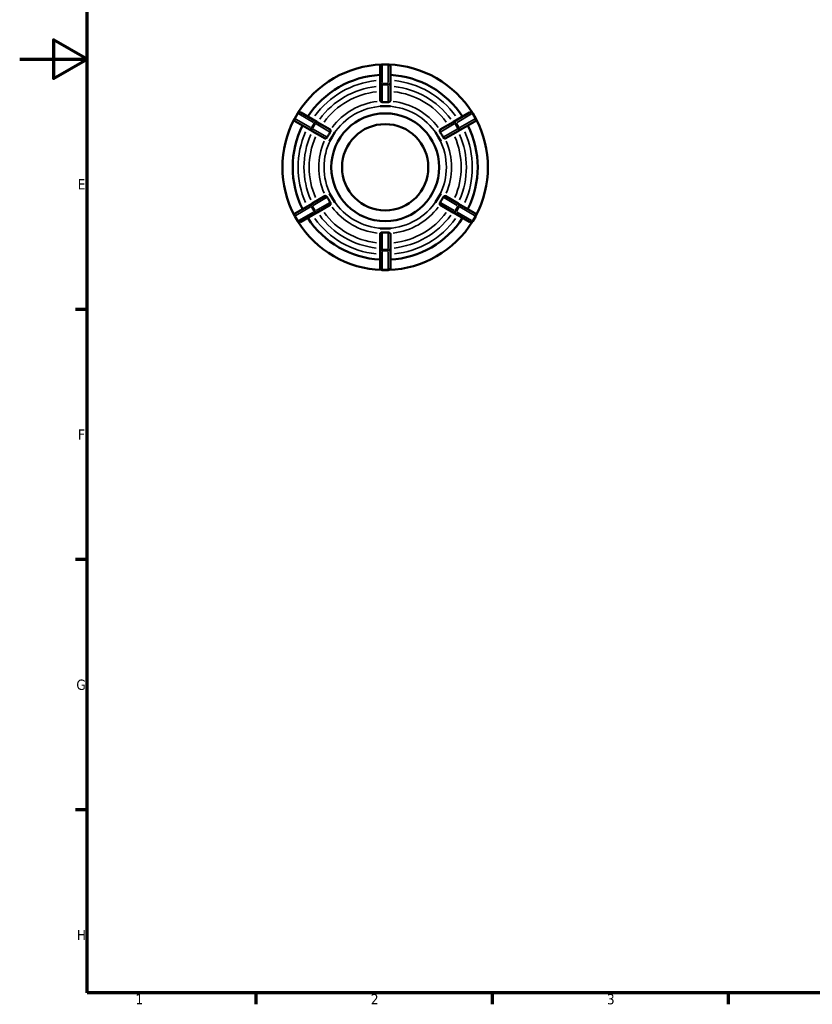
# Model space of a CAD drawing. Header units: millimetres. Extents: x 0 to 903, y 0 to 594.
# Tile 1 of 9: x 0 to 235, y 17 to 309. Entities that reach past the tile are written whole.
import ezdxf

# ---------------------------------------------------------------- set-up
doc = ezdxf.new("R2010")
doc.units = ezdxf.units.MM
for name, color, linetype, lineweight in [('Border (ANSI)', 7, 'Continuous', 70), ('Visible (ANSI)', 7, 'Continuous', 50), ('Visible Narrow (ANSI)', 7, 'Continuous', 35)]:
    doc.layers.add(name, color=color, linetype=linetype, lineweight=lineweight)
doc.styles.add('Note Text (ANSI)', font='tahoma.ttf')

# ---------------------------------------------------------------- blocks, each defined once
blk = doc.blocks.new('Borders Default Border')
at = {"layer": 'Border (ANSI)'}
for p, q in [((20, 222.75), (16.55, 222.75)), ((20, 148.5), (16.55, 148.5)), ((20, 74.25), (16.55, 74.25)), ((70.08, 20), (70.08, 16.55)), ((140.17, 20), (140.17, 16.55)), ((210.25, 20), (210.25, 16.55))]:
    blk.add_line(p, q, dxfattribs=at)
at = {"layer": 'Border (ANSI)', "flags": 128}
for points in [[(20, 20), (20, 574), (821, 574), (821, 20), (20, 20)], [(0, 297), (20, 297), (10, 302.77), (10, 291.23), (20, 297)]]:
    blk.add_lwpolyline(points, dxfattribs=at)
at = {"layer": 'Border (ANSI)', "char_height": 3.05, "attachment_point": 7, "style": 'Note Text (ANSI)'}
for s, insert in [('E', (17.21, 258.35)), ('F', (17.29, 184.1)), ('G', (16.81, 109.79)), ('H', (16.97, 35.6)), ('1', (34.35, 16.55)), ('2', (104.2, 16.55)), ('3', (174.26, 16.49))]:
    blk.add_mtext(s, dxfattribs=dict(at, insert=insert))

msp = doc.modelspace()

# ---------------------------------------------------------------- linework, layer by layer
at = {"layer": 'Visible (ANSI)'}
for p, q in [((109.344, 295.427), (107.574, 295.427)), ((106.934, 294.744), (106.934, 294.787)), ((106.934, 294.744), (106.934, 289.213)), ((109.984, 294.787), (109.984, 294.744)), ((109.984, 289.213), (109.984, 294.744)), ((106.934, 289.07), (106.934, 289.213)), ((106.934, 289.07), (106.934, 284.621)), ((109.984, 289.213), (109.984, 289.07)), ((109.984, 284.621), (109.984, 289.07)), ((82.487, 280.944), (81.602, 279.411)), ((83.362, 281.178), (83.399, 281.157)), ((88.189, 278.391), (83.399, 281.157)), ((106.934, 283.073), (106.934, 283.076)), ((108.459, 283.073), (106.934, 283.073)), ((106.934, 283.072), (106.934, 283.073)), ((109.984, 283.073), (108.459, 283.073)), ((109.984, 283.076), (109.984, 283.073)), ((109.984, 283.073), (109.984, 283.072)), ((133.518, 281.157), (128.728, 278.391)), ((133.518, 281.157), (133.556, 281.178)), ((135.315, 279.411), (134.43, 280.944)), ((81.874, 278.515), (81.837, 278.537)), ((81.874, 278.515), (86.664, 275.75)), ((88.189, 278.391), (88.313, 278.319)), ((92.166, 276.095), (88.313, 278.319)), ((128.604, 278.319), (124.751, 276.095)), ((128.604, 278.319), (128.728, 278.391)), ((130.253, 275.75), (135.043, 278.515)), ((135.081, 278.537), (135.043, 278.515)), ((86.788, 275.678), (86.664, 275.75)), ((86.788, 275.678), (90.641, 273.453)), ((93.506, 275.321), (92.744, 274)), ((93.504, 275.322), (93.506, 275.321)), ((93.506, 275.321), (93.507, 275.321)), ((123.41, 275.321), (123.411, 275.321)), ((123.411, 275.321), (123.413, 275.322)), ((124.173, 274), (123.411, 275.321)), ((126.276, 273.453), (130.129, 275.678)), ((130.253, 275.75), (130.129, 275.678)), ((91.981, 272.68), (91.979, 272.681)), ((92.744, 274), (91.981, 272.68)), ((91.982, 272.679), (91.981, 272.68)), ((124.936, 272.68), (124.173, 274)), ((124.936, 272.68), (124.935, 272.679)), ((124.938, 272.681), (124.936, 272.68)), ((91.979, 257.174), (91.981, 257.175)), ((91.981, 257.175), (91.982, 257.176)), ((91.981, 257.175), (92.744, 255.855)), ((124.173, 255.855), (124.936, 257.175)), ((124.935, 257.176), (124.936, 257.175)), ((124.936, 257.175), (124.938, 257.174)), ((90.641, 256.401), (86.788, 254.177)), ((92.744, 255.855), (93.506, 254.534)), ((93.506, 254.534), (93.504, 254.532)), ((93.507, 254.534), (93.506, 254.534)), ((123.411, 254.534), (123.41, 254.534)), ((123.411, 254.534), (124.173, 255.855)), ((123.413, 254.532), (123.411, 254.534)), ((130.129, 254.177), (126.276, 256.401)), ((81.837, 251.318), (81.874, 251.339)), ((86.664, 254.105), (81.874, 251.339)), ((83.399, 248.698), (88.189, 251.464)), ((86.664, 254.105), (86.788, 254.177)), ((88.313, 251.536), (88.189, 251.464)), ((88.313, 251.536), (92.166, 253.76)), ((124.751, 253.76), (128.604, 251.536)), ((128.728, 251.464), (128.604, 251.536)), ((128.728, 251.464), (133.518, 248.698)), ((130.129, 254.177), (130.253, 254.105)), ((135.043, 251.339), (130.253, 254.105)), ((135.043, 251.339), (135.081, 251.318)), ((81.602, 250.444), (82.487, 248.911)), ((83.399, 248.698), (83.362, 248.677)), ((133.556, 248.677), (133.518, 248.698)), ((134.43, 248.911), (135.315, 250.444)), ((106.934, 246.782), (108.459, 246.782)), ((106.934, 246.779), (106.934, 246.782)), ((106.934, 246.782), (106.934, 246.782)), ((108.459, 246.782), (109.984, 246.782)), ((109.984, 246.782), (109.984, 246.782)), ((109.984, 246.782), (109.984, 246.779)), ((106.934, 245.234), (106.934, 240.785)), ((109.984, 240.785), (109.984, 245.234)), ((106.934, 240.641), (106.934, 240.785)), ((106.934, 240.641), (106.934, 235.11)), ((109.984, 240.785), (109.984, 240.641)), ((109.984, 235.11), (109.984, 240.641)), ((106.934, 235.067), (106.934, 235.11)), ((107.574, 234.427), (109.344, 234.427)), ((109.984, 235.11), (109.984, 235.067))]:
    msp.add_line(p, q, dxfattribs=at)
for radius in [16, 12.8]:
    msp.add_circle((108.459, 264.927), radius, dxfattribs=at)
for centre, radius, start, end in [((108.459, 264.927), 30.5, 91.9423, 148.0577), ((107.574, 294.787), 0.64, 90, 180), ((109.344, 294.787), 0.64, 0, 90), ((108.459, 264.927), 30.5, 31.9423, 88.0577), ((108.459, 264.927), 27.45, 93.18474, 146.81526), ((108.459, 264.927), 27.45, 33.18474, 86.81526), ((83.042, 280.624), 0.64, 60, 150), ((133.876, 280.624), 0.64, 30, 120), ((108.459, 264.927), 30.5, 151.9423, 208.0577), ((82.157, 279.091), 0.64, 150, 240), ((134.761, 279.091), 0.64, 300, 30), ((108.459, 264.927), 30.5, 331.9423, 28.0577), ((108.459, 264.927), 27.45, 153.18474, 206.81526), ((108.459, 264.927), 27.45, 333.18474, 26.81526), ((82.157, 250.764), 0.64, 120, 210), ((134.761, 250.764), 0.64, 330, 60), ((83.042, 249.231), 0.64, 210, 300), ((108.459, 264.927), 30.5, 211.9423, 268.0577), ((108.459, 264.927), 27.45, 213.18474, 266.81526), ((108.459, 264.927), 30.5, 271.9423, 328.0577), ((108.459, 264.927), 27.45, 273.18474, 326.81526), ((133.876, 249.231), 0.64, 240, 330), ((107.574, 235.067), 0.64, 180, 270), ((109.344, 235.067), 0.64, 270, 0)]:
    msp.add_arc(centre, radius, start, end, dxfattribs=at)
for points, knots in [([(106.96, 284.561), (106.943, 284.579), (106.935, 284.597), (106.934, 284.615), (106.934, 284.617), (106.934, 284.619), (106.934, 284.621)], [0.424973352, 0.424973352, 0.424973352, 0.424973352, 0.445749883, 0.445749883, 0.445749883, 0.447893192, 0.447893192, 0.447893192, 0.447893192]), ([(107.574, 284.252), (107.562, 284.251), (107.551, 284.251), (107.5, 284.251), (107.462, 284.257), (107.371, 284.282), (107.32, 284.306), (107.191, 284.376), (107.107, 284.436), (107.007, 284.517), (106.979, 284.542), (106.96, 284.561)], [-0.15921013, -0.15921013, -0.15921013, -0.15921013, -0.15467146, -0.15467146, -0.13887056, -0.13887056, -0.11479352, -0.11479352, -0.06785761, -0.06785761, -0.04250183, -0.04250183, -0.04250183, -0.04250183]), ([(109.344, 284.252), (109.04, 284.275), (108.741, 284.286), (108.459, 284.286), (108.176, 284.286), (107.877, 284.275), (107.574, 284.252)], [-0.08463861, -0.08463861, -0.08463861, -0.08463861, 0, 0, 0, 0.08463861, 0.08463861, 0.08463861, 0.08463861]), ([(109.957, 284.561), (109.946, 284.55), (109.933, 284.538), (109.867, 284.48), (109.796, 284.425), (109.669, 284.344), (109.614, 284.313), (109.522, 284.275), (109.484, 284.263), (109.411, 284.251), (109.378, 284.249), (109.344, 284.252)], [-0.27212555, -0.27212555, -0.27212555, -0.27212555, -0.25879617, -0.25879617, -0.21742686, -0.21742686, -0.18943965, -0.18943965, -0.17245702, -0.17245702, -0.15887786, -0.15887786, -0.15887786, -0.15887786]), ([(109.984, 284.621), (109.984, 284.619), (109.983, 284.617), (109.983, 284.615), (109.982, 284.597), (109.974, 284.579), (109.957, 284.561)], [0.443606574, 0.443606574, 0.443606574, 0.443606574, 0.445749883, 0.445749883, 0.445749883, 0.466526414, 0.466526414, 0.466526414, 0.466526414]), ([(92.166, 275.356), (91.993, 275.105), (91.835, 274.851), (91.694, 274.606), (91.553, 274.362), (91.412, 274.098), (91.281, 273.823)], [-0.08463861, -0.08463861, -0.08463861, -0.08463861, 0, 0, 0, 0.08463861, 0.08463861, 0.08463861, 0.08463861]), ([(92.166, 276.095), (92.168, 276.094), (92.169, 276.093), (92.171, 276.092), (92.186, 276.082), (92.197, 276.065), (92.204, 276.042)], [0.443606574, 0.443606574, 0.443606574, 0.443606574, 0.445749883, 0.445749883, 0.445749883, 0.466526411, 0.466526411, 0.466526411, 0.466526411]), ([(92.204, 276.042), (92.209, 276.026), (92.214, 276.005), (92.231, 275.915), (92.242, 275.825), (92.249, 275.678), (92.248, 275.619), (92.235, 275.525), (92.227, 275.487), (92.201, 275.417), (92.186, 275.386), (92.166, 275.356), (92.166, 275.356), (92.166, 275.356)], [-0.27977786, -0.27977786, -0.27977786, -0.27977786, -0.26426412, -0.26426412, -0.22065302, -0.22065302, -0.1926459, -0.1926459, -0.17493716, -0.17493716, -0.15982345, -0.15982345, -0.1597147, -0.1597147, -0.1597147, -0.1597147]), ([(124.752, 275.356), (124.747, 275.363), (124.742, 275.37), (124.717, 275.412), (124.703, 275.447), (124.676, 275.546), (124.67, 275.611), (124.669, 275.769), (124.68, 275.871), (124.7, 275.987), (124.706, 276.019), (124.713, 276.042)], [-0.15806522, -0.15806522, -0.15806522, -0.15806522, -0.15448456, -0.15448456, -0.13830547, -0.13830547, -0.1097323, -0.1097323, -0.06404051, -0.06404051, -0.04214401, -0.04214401, -0.04214401, -0.04214401]), ([(124.713, 276.042), (124.72, 276.065), (124.731, 276.082), (124.746, 276.092), (124.748, 276.093), (124.749, 276.094), (124.751, 276.095)], [0.424973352, 0.424973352, 0.424973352, 0.424973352, 0.445749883, 0.445749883, 0.445749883, 0.447893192, 0.447893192, 0.447893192, 0.447893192]), ([(125.637, 273.823), (125.505, 274.098), (125.364, 274.362), (125.223, 274.606), (125.082, 274.851), (124.924, 275.105), (124.752, 275.356)], [-0.08463861, -0.08463861, -0.08463861, -0.08463861, 0, 0, 0, 0.08463861, 0.08463861, 0.08463861, 0.08463861]), ([(90.706, 273.447), (90.682, 273.441), (90.662, 273.443), (90.646, 273.451), (90.644, 273.452), (90.643, 273.452), (90.641, 273.453)], [0.424973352, 0.424973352, 0.424973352, 0.424973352, 0.445749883, 0.445749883, 0.445749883, 0.447893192, 0.447893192, 0.447893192, 0.447893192]), ([(91.281, 273.823), (91.278, 273.818), (91.276, 273.813), (91.255, 273.774), (91.233, 273.744), (91.166, 273.672), (91.117, 273.637), (90.989, 273.558), (90.894, 273.515), (90.771, 273.466), (90.734, 273.454), (90.706, 273.447)], [-0.15797387, -0.15797387, -0.15797387, -0.15797387, -0.15571542, -0.15571542, -0.14065706, -0.14065706, -0.11510962, -0.11510962, -0.06880894, -0.06880894, -0.04242808, -0.04242808, -0.04242808, -0.04242808]), ([(126.211, 273.447), (126.201, 273.449), (126.19, 273.452), (126.118, 273.475), (126.033, 273.509), (125.895, 273.578), (125.84, 273.61), (125.76, 273.669), (125.729, 273.695), (125.678, 273.752), (125.659, 273.78), (125.64, 273.815), (125.638, 273.819), (125.637, 273.823)], [-0.27715397, -0.27715397, -0.27715397, -0.27715397, -0.26797306, -0.26797306, -0.22278825, -0.22278825, -0.19313106, -0.19313106, -0.17495295, -0.17495295, -0.16031077, -0.16031077, -0.15848942, -0.15848942, -0.15848942, -0.15848942]), ([(126.276, 273.453), (126.274, 273.452), (126.273, 273.452), (126.271, 273.451), (126.255, 273.443), (126.235, 273.441), (126.211, 273.447)], [0.443606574, 0.443606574, 0.443606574, 0.443606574, 0.445749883, 0.445749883, 0.445749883, 0.466526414, 0.466526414, 0.466526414, 0.466526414]), ([(90.641, 256.401), (90.643, 256.402), (90.644, 256.403), (90.646, 256.404), (90.662, 256.412), (90.682, 256.414), (90.706, 256.408)], [0.443606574, 0.443606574, 0.443606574, 0.443606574, 0.445749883, 0.445749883, 0.445749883, 0.466526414, 0.466526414, 0.466526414, 0.466526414]), ([(90.706, 256.408), (90.716, 256.406), (90.727, 256.402), (90.799, 256.379), (90.884, 256.345), (91.022, 256.277), (91.077, 256.245), (91.157, 256.186), (91.188, 256.159), (91.239, 256.103), (91.258, 256.075), (91.277, 256.039), (91.279, 256.035), (91.281, 256.032)], [-0.27715397, -0.27715397, -0.27715397, -0.27715397, -0.26797306, -0.26797306, -0.22278825, -0.22278825, -0.19313106, -0.19313106, -0.17495295, -0.17495295, -0.16031077, -0.16031077, -0.15848942, -0.15848942, -0.15848942, -0.15848942]), ([(91.281, 256.032), (91.412, 255.757), (91.553, 255.493), (91.694, 255.248), (91.835, 255.004), (91.993, 254.75), (92.166, 254.499)], [-0.08463861, -0.08463861, -0.08463861, -0.08463861, 0, 0, 0, 0.08463861, 0.08463861, 0.08463861, 0.08463861]), ([(92.166, 254.499), (92.17, 254.492), (92.175, 254.484), (92.2, 254.443), (92.214, 254.408), (92.242, 254.309), (92.247, 254.244), (92.248, 254.086), (92.237, 253.984), (92.218, 253.867), (92.211, 253.836), (92.204, 253.813)], [-0.15806522, -0.15806522, -0.15806522, -0.15806522, -0.15448456, -0.15448456, -0.13830547, -0.13830547, -0.1097323, -0.1097323, -0.06404051, -0.06404051, -0.04214401, -0.04214401, -0.04214401, -0.04214401]), ([(124.713, 253.813), (124.708, 253.829), (124.704, 253.849), (124.686, 253.94), (124.675, 254.03), (124.669, 254.176), (124.669, 254.236), (124.682, 254.33), (124.69, 254.368), (124.716, 254.438), (124.731, 254.469), (124.751, 254.498), (124.751, 254.498), (124.752, 254.499)], [-0.27977786, -0.27977786, -0.27977786, -0.27977786, -0.26426412, -0.26426412, -0.22065302, -0.22065302, -0.1926459, -0.1926459, -0.17493716, -0.17493716, -0.15982345, -0.15982345, -0.1597147, -0.1597147, -0.1597147, -0.1597147]), ([(124.752, 254.499), (124.924, 254.75), (125.082, 255.004), (125.223, 255.248), (125.364, 255.493), (125.505, 255.757), (125.637, 256.032)], [-0.08463861, -0.08463861, -0.08463861, -0.08463861, 0, 0, 0, 0.08463861, 0.08463861, 0.08463861, 0.08463861]), ([(125.637, 256.032), (125.639, 256.037), (125.642, 256.042), (125.662, 256.081), (125.684, 256.11), (125.751, 256.183), (125.801, 256.218), (125.928, 256.297), (126.023, 256.34), (126.146, 256.388), (126.183, 256.401), (126.211, 256.408)], [-0.15797387, -0.15797387, -0.15797387, -0.15797387, -0.15571542, -0.15571542, -0.14065706, -0.14065706, -0.11510962, -0.11510962, -0.06880894, -0.06880894, -0.04242808, -0.04242808, -0.04242808, -0.04242808]), ([(126.211, 256.408), (126.235, 256.414), (126.255, 256.412), (126.271, 256.404), (126.273, 256.403), (126.274, 256.402), (126.276, 256.401)], [0.424973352, 0.424973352, 0.424973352, 0.424973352, 0.445749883, 0.445749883, 0.445749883, 0.447893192, 0.447893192, 0.447893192, 0.447893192]), ([(92.204, 253.813), (92.197, 253.789), (92.186, 253.773), (92.171, 253.763), (92.169, 253.762), (92.168, 253.761), (92.166, 253.76)], [0.424973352, 0.424973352, 0.424973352, 0.424973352, 0.445749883, 0.445749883, 0.445749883, 0.447893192, 0.447893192, 0.447893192, 0.447893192]), ([(124.751, 253.76), (124.749, 253.761), (124.748, 253.762), (124.746, 253.763), (124.731, 253.773), (124.72, 253.789), (124.713, 253.813)], [0.443606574, 0.443606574, 0.443606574, 0.443606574, 0.445749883, 0.445749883, 0.445749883, 0.466526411, 0.466526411, 0.466526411, 0.466526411]), ([(106.96, 245.293), (106.971, 245.304), (106.984, 245.317), (107.05, 245.375), (107.121, 245.429), (107.248, 245.511), (107.303, 245.542), (107.395, 245.579), (107.433, 245.591), (107.506, 245.604), (107.539, 245.606), (107.574, 245.603)], [-0.27212555, -0.27212555, -0.27212555, -0.27212555, -0.25879617, -0.25879617, -0.21742686, -0.21742686, -0.18943965, -0.18943965, -0.17245702, -0.17245702, -0.15887786, -0.15887786, -0.15887786, -0.15887786]), ([(107.574, 245.603), (107.877, 245.579), (108.176, 245.569), (108.459, 245.569), (108.741, 245.569), (109.04, 245.579), (109.344, 245.603)], [1.35878975, 1.35878975, 1.35878975, 1.35878975, 1.44342836, 1.44342836, 1.44342836, 1.52806697, 1.52806697, 1.52806697, 1.52806697]), ([(109.344, 245.603), (109.355, 245.604), (109.366, 245.604), (109.417, 245.604), (109.455, 245.598), (109.546, 245.573), (109.597, 245.549), (109.726, 245.479), (109.81, 245.418), (109.91, 245.338), (109.938, 245.313), (109.957, 245.293)], [-0.15921013, -0.15921013, -0.15921013, -0.15921013, -0.15467146, -0.15467146, -0.13887056, -0.13887056, -0.11479352, -0.11479352, -0.06785761, -0.06785761, -0.04250183, -0.04250183, -0.04250183, -0.04250183]), ([(106.934, 245.234), (106.934, 245.236), (106.934, 245.238), (106.934, 245.24), (106.935, 245.258), (106.943, 245.276), (106.96, 245.293)], [0.443606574, 0.443606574, 0.443606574, 0.443606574, 0.445749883, 0.445749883, 0.445749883, 0.466526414, 0.466526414, 0.466526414, 0.466526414]), ([(109.957, 245.293), (109.974, 245.276), (109.982, 245.258), (109.983, 245.24), (109.983, 245.238), (109.984, 245.236), (109.984, 245.234)], [0.424973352, 0.424973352, 0.424973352, 0.424973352, 0.445749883, 0.445749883, 0.445749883, 0.447893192, 0.447893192, 0.447893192, 0.447893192])]:
    msp.add_open_spline(points, degree=3, knots=knots, dxfattribs=at)
for points in [[(106.934, 283.076), (107.453, 283.072), (107.974, 283.073), (108.459, 283.073)], [(108.459, 283.073), (107.968, 283.073), (107.456, 283.073), (106.934, 283.072)], [(108.459, 283.073), (108.943, 283.073), (109.464, 283.072), (109.984, 283.076)], [(109.984, 283.072), (109.461, 283.073), (108.949, 283.073), (108.459, 283.073)], [(92.744, 274), (92.986, 274.419), (93.248, 274.871), (93.504, 275.322)], [(93.507, 275.321), (93.246, 274.87), (92.99, 274.427), (92.744, 274)], [(124.173, 274), (123.927, 274.427), (123.672, 274.87), (123.41, 275.321)], [(123.413, 275.322), (123.669, 274.871), (123.931, 274.419), (124.173, 274)], [(91.979, 272.681), (92.242, 273.129), (92.502, 273.581), (92.744, 274)], [(92.744, 274), (92.498, 273.574), (92.242, 273.131), (91.982, 272.679)], [(124.173, 274), (124.415, 273.581), (124.675, 273.129), (124.938, 272.681)], [(124.935, 272.679), (124.675, 273.131), (124.42, 273.574), (124.173, 274)], [(92.744, 255.855), (92.502, 256.274), (92.242, 256.726), (91.979, 257.174)], [(91.982, 257.176), (92.242, 256.724), (92.498, 256.281), (92.744, 255.855)], [(124.173, 255.855), (124.42, 256.281), (124.675, 256.724), (124.935, 257.176)], [(124.938, 257.174), (124.675, 256.726), (124.415, 256.274), (124.173, 255.855)], [(92.744, 255.855), (92.99, 255.428), (93.246, 254.985), (93.507, 254.534)], [(93.504, 254.532), (93.248, 254.984), (92.986, 255.435), (92.744, 255.855)], [(123.41, 254.534), (123.672, 254.985), (123.927, 255.428), (124.173, 255.855)], [(124.173, 255.855), (123.931, 255.435), (123.669, 254.984), (123.413, 254.532)], [(108.459, 246.782), (107.974, 246.782), (107.453, 246.783), (106.934, 246.779)], [(106.934, 246.782), (107.455, 246.781), (107.966, 246.782), (108.459, 246.782)], [(109.984, 246.779), (109.464, 246.783), (108.943, 246.782), (108.459, 246.782)], [(108.459, 246.782), (108.951, 246.782), (109.462, 246.781), (109.984, 246.782)]]:
    msp.add_open_spline(points, degree=3, dxfattribs=at)
at = {"layer": 'Visible Narrow (ANSI)'}
for p, q in [((107.574, 295.427), (107.574, 295.311)), ((107.662, 295.299), (109.255, 295.299)), ((109.344, 295.311), (109.344, 295.427)), ((107.574, 290.044), (107.574, 295.022)), ((109.344, 295.022), (109.344, 290.044)), ((107.574, 289.752), (107.574, 289.363)), ((109.255, 289.768), (107.662, 289.768)), ((107.662, 289.336), (109.255, 289.336)), ((109.344, 289.363), (109.344, 289.752)), ((107.574, 284.506), (107.574, 289.082)), ((109.344, 289.082), (109.344, 284.506)), ((81.758, 279.423), (82.554, 280.803)), ((82.588, 280.886), (82.488, 280.944)), ((82.838, 280.741), (87.149, 278.252)), ((129.768, 278.252), (134.079, 280.741)), ((134.43, 280.944), (134.329, 280.886)), ((134.363, 280.803), (135.159, 279.423)), ((81.603, 279.411), (81.703, 279.353)), ((86.264, 276.719), (81.953, 279.208)), ((87.344, 278.037), (86.548, 276.658)), ((86.921, 276.442), (87.718, 277.822)), ((87.739, 277.912), (87.402, 278.106)), ((87.982, 277.771), (91.945, 275.483)), ((124.972, 275.483), (128.935, 277.771)), ((129.515, 278.106), (129.178, 277.912)), ((129.199, 277.822), (129.996, 276.442)), ((130.369, 276.658), (129.573, 278.037)), ((134.964, 279.208), (130.653, 276.719)), ((135.214, 279.353), (135.315, 279.411)), ((86.517, 276.573), (86.854, 276.379)), ((91.06, 273.95), (87.097, 276.238)), ((129.82, 276.238), (125.857, 273.95)), ((130.063, 276.379), (130.4, 276.573)), ((87.097, 253.616), (91.06, 255.904)), ((91.945, 254.372), (87.982, 252.084)), ((128.935, 252.084), (124.972, 254.372)), ((125.857, 255.904), (129.82, 253.616)), ((81.953, 250.646), (86.264, 253.135)), ((87.149, 251.603), (82.838, 249.114)), ((86.854, 253.476), (86.517, 253.281)), ((86.548, 253.197), (87.344, 251.817)), ((87.718, 252.033), (86.921, 253.413)), ((87.402, 251.748), (87.739, 251.943)), ((129.178, 251.943), (129.515, 251.748)), ((129.996, 253.413), (129.199, 252.033)), ((129.573, 251.817), (130.369, 253.197)), ((134.079, 249.114), (129.768, 251.603)), ((130.4, 253.281), (130.063, 253.476)), ((130.653, 253.135), (134.964, 250.646)), ((81.703, 250.502), (81.603, 250.444)), ((82.554, 249.052), (81.758, 250.431)), ((82.488, 248.911), (82.588, 248.969)), ((134.329, 248.969), (134.43, 248.911)), ((135.159, 250.431), (134.363, 249.052)), ((135.315, 250.444), (135.214, 250.502)), ((107.574, 240.773), (107.574, 245.349)), ((109.344, 245.349), (109.344, 240.773)), ((107.574, 240.492), (107.574, 240.102)), ((107.574, 234.833), (107.574, 239.811)), ((109.255, 240.518), (107.662, 240.518)), ((107.662, 240.087), (109.255, 240.087)), ((109.344, 240.102), (109.344, 240.492)), ((109.344, 239.811), (109.344, 234.833)), ((107.574, 234.544), (107.574, 234.428)), ((109.255, 234.556), (107.662, 234.556)), ((109.344, 234.428), (109.344, 234.544))]:
    msp.add_line(p, q, dxfattribs=at)
for radius, start, end in [(25.85, 96.04387, 143.95613), (25.85, 36.04387, 83.95613), (24.103, 96.26482, 143.73518), (22.557, 96.48883, 143.51117), (22.557, 36.48883, 83.51117), (24.103, 36.26482, 83.73518), (19.691, 96.92779, 143.07221), (19.691, 36.92779, 83.07221), (18.146, 93, 147), (18.146, 33, 87), (25.85, 156.04387, 203.95613), (25.85, 336.04387, 23.95613), (24.103, 156.26482, 203.73518), (22.557, 156.48883, 203.51117), (19.691, 156.92779, 203.07221), (18.146, 153, 207), (18.146, 333, 27), (19.691, 336.92779, 23.07221), (22.557, 336.48883, 23.51117), (24.103, 336.26482, 23.73518), (18.146, 213, 267), (18.146, 273, 327), (22.557, 216.48883, 263.51117), (19.691, 216.92779, 263.07221), (19.691, 276.92779, 323.07221), (22.557, 276.48883, 323.51117), (25.85, 216.04387, 263.95613), (24.103, 216.26482, 263.73518), (24.103, 276.26482, 323.73518), (25.85, 276.04387, 323.95613)]:
    msp.add_arc((108.459, 264.927), radius, start, end, dxfattribs=at)
for centre, major_axis, ratio, start_param, end_param in [((107.574, 294.744), (-0.64, 0), 0.8660254, 4.7909288, 6.2046455), ((109.344, 294.744), (0.64, 0), 0.8660254, 0.0785398, 1.4922565), ((107.574, 289.213), (-0.64, 0), 0.8660254, 4.7909288, 6.2046455), ((107.574, 289.07), (-0.64, 0), 0.4168617, 4.7909288, 6.2046455), ((109.344, 289.213), (0.64, 0), 0.8660254, 0.0785398, 1.4922565), ((109.344, 289.07), (0.64, 0), 0.4168617, 0.0785398, 1.4922565), ((83.079, 280.602), (0.32, 0.554), 0.8660254, 0.0785398, 1.4922565), ((133.838, 280.602), (-0.32, 0.554), 0.8660254, 4.7909288, 6.2046455), ((82.194, 279.07), (-0.32, -0.554), 0.8660254, 4.7909288, 6.2046455), ((87.869, 277.837), (0.32, 0.554), 0.8660254, 0.0785398, 1.4922565), ((87.993, 277.765), (0.32, 0.554), 0.4168617, 0.0785398, 1.4922565), ((128.924, 277.765), (-0.32, 0.554), 0.4168617, 4.7909288, 6.2046455), ((129.048, 277.837), (-0.32, 0.554), 0.8660254, 4.7909288, 6.2046455), ((134.723, 279.07), (0.32, -0.554), 0.8660254, 0.0785398, 1.4922565), ((86.984, 276.304), (-0.32, -0.554), 0.8660254, 4.7909288, 6.2046455), ((87.108, 276.232), (-0.32, -0.554), 0.4168617, 4.7909288, 6.2046455), ((129.809, 276.232), (0.32, -0.554), 0.4168617, 0.0785398, 1.4922565), ((129.933, 276.304), (0.32, -0.554), 0.8660254, 0.0785398, 1.4922565), ((82.194, 250.785), (-0.32, 0.554), 0.8660254, 0.0785398, 1.4922565), ((86.984, 253.551), (-0.32, 0.554), 0.8660254, 0.0785398, 1.4922565), ((87.108, 253.623), (-0.32, 0.554), 0.4168617, 0.0785398, 1.4922565), ((87.869, 252.018), (0.32, -0.554), 0.8660254, 4.7909288, 6.2046455), ((87.993, 252.09), (0.32, -0.554), 0.4168617, 4.7909288, 6.2046455), ((128.924, 252.09), (-0.32, -0.554), 0.4168617, 0.0785398, 1.4922565), ((129.048, 252.018), (-0.32, -0.554), 0.8660254, 0.0785398, 1.4922565), ((129.809, 253.623), (0.32, 0.554), 0.4168617, 4.7909288, 6.2046455), ((129.933, 253.551), (0.32, 0.554), 0.8660254, 4.7909288, 6.2046455), ((134.723, 250.785), (0.32, 0.554), 0.8660254, 4.7909288, 6.2046455), ((83.079, 249.252), (0.32, -0.554), 0.8660254, 4.7909288, 6.2046455), ((133.838, 249.252), (-0.32, -0.554), 0.8660254, 0.0785398, 1.4922565), ((107.574, 240.785), (-0.64, 0), 0.4168617, 0.0785398, 1.4922565), ((107.574, 240.641), (-0.64, 0), 0.8660254, 0.0785398, 1.4922565), ((109.344, 240.785), (0.64, 0), 0.4168617, 4.7909288, 6.2046455), ((109.344, 240.641), (0.64, 0), 0.8660254, 4.7909288, 6.2046455), ((107.574, 235.11), (-0.64, 0), 0.8660254, 0.0785398, 1.4922565), ((109.344, 235.11), (0.64, 0), 0.8660254, 4.7909288, 6.2046455)]:
    msp.add_ellipse(centre, major_axis=major_axis, ratio=ratio, start_param=start_param, end_param=end_param, dxfattribs=at)

# ---------------------------------------------------------------- block references
msp.add_blockref('Borders Default Border', (0, 0))

doc.saveas('drawing.dxf')
